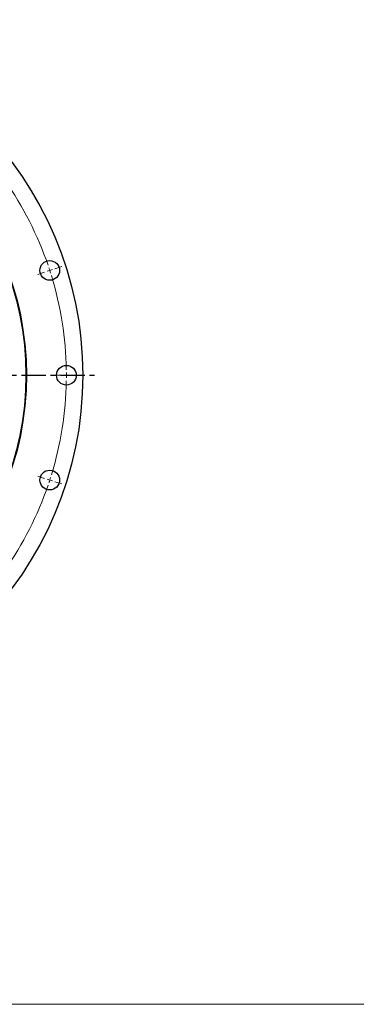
# Model space of a CAD drawing. Header units: millimetres. Extents: x -240 to 2560, y 4801 to 7261.
# Tile 4 of 13: x 852 to 1160, y 4801 to 5701. Entities that reach past the tile are written whole.
import ezdxf

# ---------------------------------------------------------------- set-up
doc = ezdxf.new("R2010")
doc.units = ezdxf.units.MM
doc.header["$LTSCALE"] = 10
doc.linetypes.add('CENTER', pattern=[10.16, 6.35, -1.27, 1.27, -1.27])

msp = doc.modelspace()

# ---------------------------------------------------------------- linework, layer by layer
at = {"color": 0, "linetype": 'Continuous', "lineweight": 18}
for p, q in [((879.91, 5472.03), (877.54, 5471.25)), ((879.91, 5472.03), (882.29, 5472.8)), ((884.67, 5473.57), (890.85, 5475.58)), ((875.16, 5470.48), (868.98, 5468.47)), ((890.09, 5376.23), (883.59, 5376.23)), ((895.09, 5376.23), (892.59, 5376.23)), ((895.09, 5376.23), (897.59, 5376.23)), ((900.09, 5376.23), (906.59, 5376.23)), ((875.16, 5281.98), (868.98, 5283.99)), ((879.91, 5280.44), (877.54, 5281.21)), ((879.91, 5280.44), (882.29, 5279.66)), ((884.67, 5278.89), (890.85, 5276.88))]:
    msp.add_line(p, q, dxfattribs=at)
at = {"linetype": 'CENTER', "ltscale": 0.35}
msp.add_line((249.52, 5376.23), (920.65, 5376.23), dxfattribs=at)
at = {"lineweight": 18}
msp.add_line((-239.91, 4801.23), (2560.09, 4801.23), dxfattribs=at)
at = {"lineweight": 25}
for centre, radius in [((585.09, 5376.23), 325), ((585.09, 5376.23), 273.5), ((585.09, 5376.23), 273), ((879.91, 5472.03), 9), ((895.09, 5376.23), 9), ((879.91, 5280.44), 9)]:
    msp.add_circle(centre, radius, dxfattribs=at)
at = {"color": 0, "linetype": 'Continuous', "lineweight": 18}
for start, end in [(18.92413, 35.07587), (18, 18.46206), (17.53794, 18), (0.92413, 17.07587), (0, 0.46206), (359.53794, 0), (342.92413, 359.07587), (324.92413, 341.07587), (341.53794, 342), (342, 342.46206)]:
    msp.add_arc((585.09, 5376.23), 310, start, end, dxfattribs=at)

doc.saveas('drawing.dxf')
